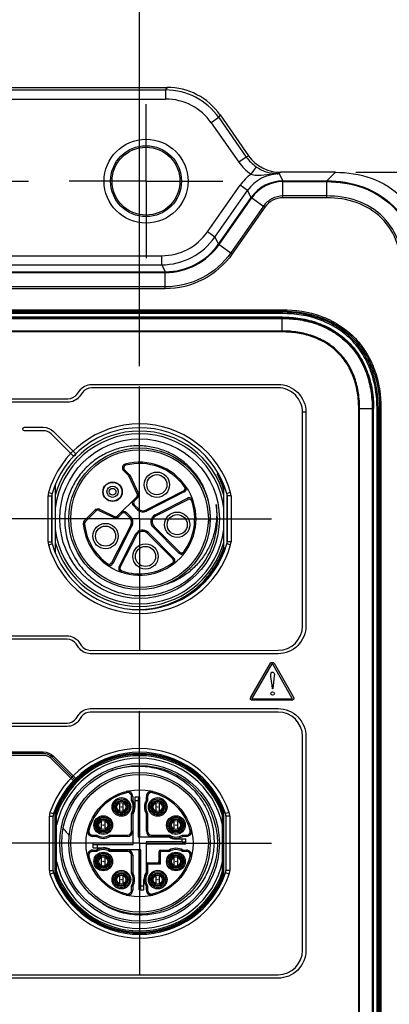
# Model space of a CAD drawing. Header units: inches. Extents: x 0 to 34, y 0 to 22.
# Tile 18 of 63: x 12.4 to 13.5, y 14.1 to 17.1. Entities that reach past the tile are written whole.
import ezdxf

# ---------------------------------------------------------------- set-up
doc = ezdxf.new("R2010")
doc.units = ezdxf.units.IN
doc.header["$LTSCALE"] = 1.87
doc.header["$MEASUREMENT"] = 0
doc.linetypes.add('CENTER', pattern=[0.6, 0.375, -0.075, 0.075, -0.075])
doc.layers.get('0').update_dxf_attribs({"linetype": 'CONTINUOUS'})
doc.layers.add('02___PRT_ALL_AXES', color=7, linetype='CONTINUOUS')
doc.layers.add('DIMENSIONS', color=7, linetype='CONTINUOUS')
doc.styles.get("Standard").update_dxf_attribs({"font": 'txt', "width": 0.8})
doc.dimstyles.new('DIMSTYLE_2', dxfattribs={"dimtxt": 0.125, "dimasz": 0.18, "dimexe": 0.125, "dimexo": 0.0625, "dimgap": 0.03125, "dimtad": 0, "dimtih": 1, "dimtoh": 1, "dimzin": 0, "dimdsep": 46, "dimtxsty": 'STANDARD', "dimblk": '_FILLED', "dimblk1": '_FILLED', "dimblk2": '_FILLED', "dimcen": 0.09, "dimazin": 0, "dimtp": 0.01, "dimtm": 0.01, "dimtfac": 1, "dimtofl": 0, "dimtmove": 0, "dimatfit": 3, "dimldrblk": '_FILLED', "dimfxl": 1, "dimtolj": 1, "dimtzin": 0, "dimarcsym": 0})

# ---------------------------------------------------------------- blocks, each defined once
blk = doc.blocks.new('*D28')
at = {"layer": 'DIMENSIONS', "color": 2, "linetype": 'CONTINUOUS'}
blk.add_line((13.4163, 16.6211), (14.3207, 16.6211), dxfattribs=at)
at = {"layer": 'DIMENSIONS', "color": 2, "linetype": 'CONTINUOUS', "insert": (14.3832, 16.6836), "char_height": 0.125, "width": 1.625, "attachment_point": 1, "line_spacing_factor": 0.9}
blk.add_mtext('2X 26.68{\\ftxt.shx;\\W1.000000;\\H0.125000; }[1.051]', dxfattribs=at)
blk = doc.blocks.new('_FILLED')
at = {"color": 0, "linetype": 'BYBLOCK'}
blk.add_solid([(0, 0), (-1, 0.174), (-1, -0.174)], dxfattribs=at)
blk = doc.blocks.new('*D29')
at = {"layer": 'DIMENSIONS', "color": 2, "linetype": 'CONTINUOUS'}
blk.add_line((13.4163, 9.3233), (14.3207, 9.3233), dxfattribs=at)
at = {"layer": 'DIMENSIONS', "color": 2, "linetype": 'CONTINUOUS', "insert": (14.3832, 9.3858), "char_height": 0.125, "width": 1.725, "attachment_point": 1, "line_spacing_factor": 0.9}
blk.add_mtext('2X 158.68{\\ftxt.shx;\\W1.000000;\\H0.125000; }[6.247]', dxfattribs=at)
blk = doc.blocks.new('*D35')
at = {"layer": 'DIMENSIONS', "color": 2, "linetype": 'CONTINUOUS'}
blk.add_line((12.7599, 16.0337), (12.7599, 17.5662), dxfattribs=at)
at = {"layer": 'DIMENSIONS', "color": 2, "linetype": 'CONTINUOUS', "insert": (12.6974, 17.6287), "char_height": 0.125, "width": 1.325, "attachment_point": 1, "rotation": 90, "line_spacing_factor": 0.9}
blk.add_mtext('33.00{\\ftxt.shx;\\W1.000000;\\H0.125000; }[1.299]', dxfattribs=at)
blk = doc.blocks.new('*D37')
at = {"layer": 'DIMENSIONS', "color": 2, "linetype": 'CONTINUOUS'}
blk.add_line((13.6332, 16.4041), (13.6332, 17.5662), dxfattribs=at)
at = {"layer": 'DIMENSIONS', "color": 2, "linetype": 'CONTINUOUS', "insert": (13.5707, 17.6287), "char_height": 0.125, "width": 1.325, "attachment_point": 1, "rotation": 90, "line_spacing_factor": 0.9}
blk.add_mtext('55.18{\\ftxt.shx;\\W1.000000;\\H0.125000; }[2.173]', dxfattribs=at)

msp = doc.modelspace()

# ---------------------------------------------------------------- linework, layer by layer
at = {"color": 7, "linetype": 'CONTINUOUS'}
for p, q in [((11.3774, 16.8787), (12.8432, 16.8787)), ((11.3816, 16.8707), (12.839, 16.8707)), ((12.8432, 16.8787), (12.839, 16.8707)), ((12.839, 16.8707), (12.839, 16.8432)), ((11.3816, 16.8432), (12.839, 16.8432)), ((13.0002, 16.7868), (12.9776, 16.771)), ((13.0044, 16.7949), (13.0002, 16.7868)), ((13.0002, 16.7868), (13.0838, 16.6674)), ((13.0044, 16.7949), (13.0908, 16.6714)), ((12.9776, 16.771), (13.0612, 16.6516)), ((13.0838, 16.6674), (13.0612, 16.6516)), ((13.0838, 16.6674), (13.0908, 16.6714)), ((13.1134, 16.638), (13.0977, 16.6154)), ((13.1149, 16.637), (13.1134, 16.638)), ((13.1284, 16.6125), (13.1461, 16.614)), ((13.1461, 16.614), (13.1667, 16.6156)), ((13.1775, 16.6161), (13.179, 16.6162)), ((13.179, 16.6162), (13.1875, 16.6211)), ((13.184, 16.6161), (13.179, 16.6162)), ((13.1949, 16.5951), (13.184, 16.6161)), ((13.3538, 16.6211), (13.1875, 16.6211)), ((13.3278, 16.5951), (13.3538, 16.6211)), ((12.9657, 16.4403), (13.0647, 16.5816)), ((13.0873, 16.5658), (13.0647, 16.5816)), ((13.1949, 16.5951), (13.3278, 16.5951)), ((13.1949, 16.5951), (13.195, 16.5927)), ((13.195, 16.5438), (13.195, 16.5927)), ((13.195, 16.5927), (13.3277, 16.5927)), ((13.3278, 16.5951), (13.3277, 16.5927)), ((13.3277, 16.5438), (13.3277, 16.5927)), ((12.9883, 16.4245), (13.0873, 16.5658)), ((12.9993, 16.4034), (13.0982, 16.5447)), ((13.0012, 16.4021), (13.1001, 16.5434)), ((13.0982, 16.5447), (13.0873, 16.5658)), ((13.0982, 16.5447), (13.1001, 16.5434)), ((13.1001, 16.5434), (13.1403, 16.5153)), ((13.3277, 16.5493), (13.195, 16.5493)), ((13.3277, 16.5438), (13.195, 16.5438)), ((13.1357, 16.5184), (13.0368, 16.3771)), ((13.1403, 16.5153), (13.0413, 16.374)), ((12.9883, 16.4245), (12.9657, 16.4403)), ((12.9883, 16.4245), (12.9993, 16.4034)), ((12.9993, 16.4034), (13.0012, 16.4021)), ((13.0012, 16.4021), (13.0413, 16.374)), ((11.3935, 16.3681), (12.8271, 16.3681)), ((12.8271, 16.3406), (12.8271, 16.3681)), ((11.3935, 16.3406), (12.8271, 16.3406)), ((12.8271, 16.3406), (12.838, 16.3195)), ((11.3825, 16.3172), (12.8381, 16.3172)), ((11.3826, 16.3195), (12.838, 16.3195)), ((12.838, 16.3195), (12.8381, 16.3172)), ((12.8381, 16.2682), (12.8381, 16.3172)), ((12.8381, 16.2737), (11.3825, 16.2737)), ((12.8381, 16.2682), (11.3826, 16.2682)), ((11.0276, 16.2043), (13.193, 16.2043)), ((11.0276, 16.2004), (13.193, 16.2004)), ((13.193, 16.1965), (11.0276, 16.1965)), ((13.193, 16.1926), (11.0276, 16.1926)), ((13.193, 16.2043), (13.193, 16.1926)), ((13.193, 16.1821), (11.0276, 16.1821)), ((11.0276, 16.179), (13.193, 16.179)), ((11.0276, 16.1778), (13.193, 16.1778)), ((13.193, 16.1397), (13.193, 16.1821)), ((13.193, 16.1397), (11.0276, 16.1397)), ((13.193, 16.137), (11.0276, 16.137)), ((13.193, 16.137), (13.193, 16.1397)), ((13.4247, 10.0391), (13.4247, 15.9052)), ((13.4247, 15.9052), (13.4698, 15.9052)), ((13.4275, 10.0391), (13.4275, 15.9052)), ((13.4656, 15.9052), (13.4656, 10.0391)), ((13.4668, 15.9052), (13.4668, 10.0391)), ((13.4698, 10.0391), (13.4698, 15.9052)), ((13.4803, 10.0391), (13.4803, 15.9052)), ((13.4921, 15.9052), (13.4803, 15.9052)), ((13.4843, 10.0391), (13.4843, 15.9052)), ((13.4881, 15.9052), (13.4881, 10.0391)), ((13.4921, 15.9052), (13.4921, 10.0391)), ((12.7168, 15.7363), (12.7178, 15.7325)), ((12.7142, 15.7193), (12.7114, 15.7165)), ((12.7269, 15.701), (12.7114, 15.7165)), ((12.7142, 15.7193), (12.7297, 15.7038)), ((12.9959, 15.7068), (12.9987, 15.7084)), ((12.7269, 15.701), (12.7297, 15.7038)), ((12.7321, 15.7004), (12.7285, 15.6988)), ((12.753, 15.6462), (12.7285, 15.6988)), ((12.7566, 15.6478), (12.7321, 15.7004)), ((12.4837, 15.6501), (12.4948, 15.6469)), ((12.504, 15.6733), (12.504, 15.4679)), ((12.753, 15.6462), (12.7566, 15.6478)), ((12.8938, 15.6554), (12.7792, 15.597)), ((12.8956, 15.6519), (12.781, 15.5935)), ((12.8956, 15.6519), (12.8938, 15.6554)), ((12.8999, 15.6692), (12.8967, 15.667)), ((13.0158, 15.4845), (13.0158, 15.6733)), ((13.0361, 15.6501), (13.0251, 15.6469)), ((12.4824, 15.5008), (12.4824, 15.6404)), ((12.4824, 15.6404), (12.4939, 15.6404)), ((12.4939, 15.5008), (12.4939, 15.6404)), ((12.4942, 15.644), (12.4942, 15.4971)), ((12.6932, 15.5791), (12.7514, 15.6373)), ((12.7411, 15.627), (12.7439, 15.6242)), ((12.7542, 15.6345), (12.7439, 15.6242)), ((12.7542, 15.6345), (12.7514, 15.6373)), ((12.8071, 15.5825), (12.9055, 15.6326)), ((12.8089, 15.579), (12.9072, 15.6291)), ((12.9072, 15.6291), (12.9055, 15.6326)), ((12.922, 15.6259), (12.9183, 15.6246)), ((13.0257, 15.4971), (13.0257, 15.644)), ((13.026, 15.6404), (13.026, 15.5008)), ((13.0375, 15.6404), (13.026, 15.6404)), ((13.0375, 15.6404), (13.0375, 15.5008)), ((12.5927, 15.5649), (12.6246, 15.5968)), ((12.6274, 15.594), (12.5955, 15.5621)), ((12.6274, 15.594), (12.6246, 15.5968)), ((12.638, 15.5991), (12.6363, 15.5955)), ((12.6363, 15.5955), (12.6827, 15.5739)), ((12.638, 15.5991), (12.6843, 15.5775)), ((12.7063, 15.5866), (12.696, 15.5763)), ((12.7063, 15.5866), (12.7035, 15.5894)), ((12.7202, 15.5894), (12.7175, 15.5866)), ((12.7299, 15.5742), (12.7175, 15.5866)), ((12.7202, 15.5894), (12.7327, 15.5769)), ((12.7439, 15.613), (12.7411, 15.6103)), ((12.7536, 15.5978), (12.7411, 15.6103)), ((12.7439, 15.613), (12.7563, 15.6006)), ((12.7536, 15.5978), (12.7563, 15.6006)), ((12.7792, 15.597), (12.781, 15.5935)), ((12.9923, 15.6128), (12.9922, 15.6133)), ((12.9922, 15.6133), (12.9923, 15.6129)), ((12.9923, 15.6128), (12.9922, 15.6133)), ((12.9922, 15.6133), (12.9923, 15.6129)), ((12.5893, 15.5555), (12.5932, 15.5558)), ((12.5927, 15.5649), (12.5955, 15.5621)), ((12.6827, 15.5739), (12.6843, 15.5775)), ((12.6932, 15.5791), (12.696, 15.5763)), ((12.7299, 15.5742), (12.7327, 15.5769)), ((12.8071, 15.5825), (12.8089, 15.579)), ((12.7335, 15.5513), (12.6751, 15.4367)), ((12.737, 15.5495), (12.6786, 15.4349)), ((12.737, 15.5495), (12.7335, 15.5513)), ((12.7858, 15.5294), (12.783, 15.5266)), ((12.8611, 15.4485), (12.783, 15.5266)), ((12.7858, 15.5294), (12.8639, 15.4513)), ((12.8039, 15.5475), (12.8011, 15.5447)), ((12.8792, 15.4666), (12.8011, 15.5447)), ((12.8039, 15.5475), (12.882, 15.4694)), ((12.4824, 15.5008), (12.4939, 15.5008)), ((12.6979, 15.425), (12.748, 15.5234)), ((12.7014, 15.4233), (12.7515, 15.5216)), ((12.7515, 15.5216), (12.748, 15.5234)), ((13.0375, 15.5008), (13.026, 15.5008)), ((12.4837, 15.4911), (12.4948, 15.4943)), ((12.8792, 15.4666), (12.882, 15.4694)), ((12.897, 15.4679), (12.8938, 15.4703)), ((13.0158, 15.4839), (13.0158, 15.4679)), ((13.0361, 15.4911), (13.0251, 15.4943)), ((12.6751, 15.4367), (12.6786, 15.4349)), ((12.8626, 15.4335), (12.8602, 15.4367)), ((12.8611, 15.4485), (12.8639, 15.4513)), ((12.6613, 15.4306), (12.6636, 15.4338)), ((12.6979, 15.425), (12.7014, 15.4233)), ((12.7046, 15.4085), (12.7059, 15.4122)), ((12.7196, 14.7437), (12.7206, 14.7398)), ((12.7353, 14.7161), (12.7353, 14.7284)), ((12.7392, 14.7284), (12.7353, 14.7284)), ((12.7392, 14.7284), (12.7392, 14.7172)), ((12.7465, 14.6966), (12.7465, 14.7271)), ((12.7465, 14.7271), (12.7611, 14.7271)), ((12.7611, 14.606), (12.7611, 14.7271)), ((12.7806, 14.7172), (12.7806, 14.7284)), ((12.7845, 14.7284), (12.7806, 14.7284)), ((12.7845, 14.7284), (12.7845, 14.7161)), ((12.8002, 14.7437), (12.7993, 14.7398)), ((12.5079, 14.4743), (12.5079, 14.6984)), ((12.6989, 14.709), (12.6989, 14.6841)), ((12.7107, 14.6841), (12.7107, 14.709)), ((12.756, 14.7153), (12.7465, 14.7153)), ((12.756, 14.7153), (12.756, 14.606)), ((12.8091, 14.709), (12.8091, 14.6841)), ((12.8209, 14.6841), (12.8209, 14.709)), ((13.0119, 14.4743), (13.0119, 14.6984)), ((12.4863, 14.5041), (12.4863, 14.6686)), ((12.4863, 14.6686), (12.4978, 14.6686)), ((12.4882, 14.68), (12.4991, 14.6763)), ((12.4978, 14.5041), (12.4978, 14.6686)), ((12.504, 14.6787), (12.504, 14.6891)), ((12.504, 14.4836), (12.504, 14.678)), ((12.5076, 14.6894), (12.5074, 14.6889)), ((12.5082, 14.6892), (12.5079, 14.6887)), ((12.7353, 14.6228), (12.7353, 14.6771)), ((12.7392, 14.6759), (12.7392, 14.6228)), ((12.7402, 14.5824), (12.7402, 14.6745)), ((12.7806, 14.6228), (12.7806, 14.6759)), ((12.7845, 14.6771), (12.7845, 14.6228)), ((13.0158, 14.4836), (13.0158, 14.6891)), ((13.0316, 14.68), (13.0207, 14.6763)), ((13.022, 14.6686), (13.022, 14.5041)), ((13.0335, 14.6686), (13.022, 14.6686)), ((13.0335, 14.6686), (13.0335, 14.5041)), ((12.6438, 14.6539), (12.6438, 14.629)), ((12.6556, 14.629), (12.6556, 14.6539)), ((12.8642, 14.6539), (12.8642, 14.629)), ((12.8761, 14.629), (12.8761, 14.6539)), ((12.6026, 14.6267), (12.6064, 14.6257)), ((12.6179, 14.6109), (12.6179, 14.607)), ((12.6179, 14.6109), (12.6302, 14.6109)), ((12.629, 14.607), (12.6179, 14.607)), ((12.6692, 14.6109), (12.7235, 14.6109)), ((12.7235, 14.607), (12.6703, 14.607)), ((12.7235, 14.607), (12.7235, 14.6109)), ((12.7353, 14.6228), (12.7392, 14.6228)), ((12.756, 14.606), (12.8481, 14.606)), ((12.7806, 14.6228), (12.7845, 14.6228)), ((12.7963, 14.6109), (12.7963, 14.607)), ((12.7963, 14.6109), (12.8506, 14.6109)), ((12.8495, 14.607), (12.7963, 14.607)), ((12.8897, 14.6109), (12.902, 14.6109)), ((12.902, 14.607), (12.8908, 14.607)), ((12.902, 14.607), (12.902, 14.6109)), ((12.9172, 14.6267), (12.9134, 14.6257)), ((12.6192, 14.573), (12.6192, 14.5876)), ((12.6192, 14.5876), (12.7402, 14.5876)), ((12.6192, 14.573), (12.6497, 14.573)), ((12.631, 14.5824), (12.631, 14.573)), ((12.631, 14.5824), (12.7402, 14.5824)), ((12.7796, 14.5903), (12.7796, 14.4982)), ((12.8889, 14.5903), (12.7796, 14.5903)), ((12.7796, 14.5851), (12.9007, 14.5851)), ((12.8702, 14.5997), (12.9007, 14.5997)), ((12.8889, 14.5903), (12.8889, 14.5997)), ((12.9007, 14.5851), (12.9007, 14.5997)), ((12.6026, 14.546), (12.6064, 14.547)), ((12.6179, 14.5657), (12.6179, 14.5617)), ((12.6179, 14.5657), (12.629, 14.5657)), ((12.6302, 14.5617), (12.6179, 14.5617)), ((12.6438, 14.5437), (12.6438, 14.5188)), ((12.6556, 14.5188), (12.6556, 14.5437)), ((12.7235, 14.5617), (12.6692, 14.5617)), ((12.6703, 14.5657), (12.7235, 14.5657)), ((12.7639, 14.5667), (12.6717, 14.5667)), ((12.7235, 14.5617), (12.7235, 14.5657)), ((12.7353, 14.4956), (12.7353, 14.5499)), ((12.7392, 14.5499), (12.7353, 14.5499)), ((12.7392, 14.5499), (12.7392, 14.4967)), ((12.7587, 14.4456), (12.7587, 14.5667)), ((12.7639, 14.4574), (12.7639, 14.5667)), ((12.819, 14.5312), (12.819, 14.5617)), ((12.8506, 14.5617), (12.819, 14.5617)), ((12.8229, 14.5657), (12.8229, 14.5233)), ((12.8229, 14.5657), (12.8495, 14.5657)), ((12.8642, 14.5437), (12.8642, 14.5188)), ((12.8761, 14.5188), (12.8761, 14.5437)), ((12.902, 14.5617), (12.8897, 14.5617)), ((12.8908, 14.5657), (12.902, 14.5657)), ((12.902, 14.5617), (12.902, 14.5657)), ((12.9172, 14.546), (12.9134, 14.547)), ((12.7806, 14.4967), (12.7806, 14.5233)), ((12.8229, 14.5233), (12.7806, 14.5233)), ((12.7845, 14.5273), (12.7845, 14.4956)), ((12.7845, 14.5273), (12.815, 14.5273)), ((12.815, 14.5273), (12.8229, 14.5233)), ((12.8229, 14.5233), (12.819, 14.5312)), ((12.4863, 14.5041), (12.4978, 14.5041)), ((12.4882, 14.4927), (12.4991, 14.4964)), ((12.5052, 14.4895), (12.5054, 14.489)), ((12.5054, 14.4896), (12.5056, 14.4891)), ((12.5065, 14.4942), (12.5067, 14.4936)), ((12.5065, 14.4942), (12.5067, 14.4936)), ((12.6989, 14.4886), (12.6989, 14.4637)), ((12.7107, 14.4637), (12.7107, 14.4886)), ((12.8091, 14.4886), (12.8091, 14.4637)), ((12.8209, 14.4637), (12.8209, 14.4886)), ((13.0316, 14.4927), (13.0207, 14.4964)), ((13.0335, 14.5041), (13.022, 14.5041)), ((12.7353, 14.4443), (12.7353, 14.4566)), ((12.7392, 14.4555), (12.7392, 14.4443)), ((12.7639, 14.4574), (12.7733, 14.4574)), ((12.7733, 14.4456), (12.7733, 14.4761)), ((12.7806, 14.4443), (12.7806, 14.4555)), ((12.7845, 14.4566), (12.7845, 14.4443)), ((12.7196, 14.429), (12.7206, 14.4328)), ((12.7353, 14.4443), (12.7392, 14.4443)), ((12.7587, 14.4456), (12.7733, 14.4456)), ((12.7806, 14.4443), (12.7845, 14.4443)), ((12.8002, 14.429), (12.7993, 14.4328)), ((12.7327, 14.3712), (12.733, 14.3735))]:
    msp.add_line(p, q, dxfattribs=at)
at = {"color": 40, "linetype": 'CONTINUOUS'}
for p, q in [((12.6141, 15.9779), (13.1803, 15.9779)), ((12.5698, 15.9478), (12.5786, 15.9599)), ((12.5871, 15.9537), (12.5782, 15.9417)), ((13.1803, 15.9675), (12.6141, 15.9675)), ((11.6742, 15.9341), (12.5428, 15.9341)), ((12.5428, 15.9236), (11.6742, 15.9236)), ((13.2543, 15.2455), (13.2543, 15.8935)), ((13.2647, 15.8935), (13.2543, 15.8935)), ((13.2647, 15.8935), (13.2647, 15.2455)), ((12.4108, 15.848), (12.4676, 15.848)), ((12.4676, 15.8376), (12.4108, 15.8376)), ((12.5574, 15.7619), (12.4917, 15.8276)), ((12.4991, 15.835), (12.5648, 15.7693)), ((11.6723, 15.2154), (12.5408, 15.2154)), ((12.5408, 15.205), (11.6723, 15.205)), ((12.5754, 15.1795), (12.5674, 15.191)), ((12.576, 15.1969), (12.5839, 15.1855)), ((12.6105, 15.1715), (13.1803, 15.1716)), ((13.1803, 15.1611), (12.6105, 15.1611)), ((13.0971, 15.0295), (13.157, 15.1325)), ((13.1612, 15.1301), (13.1013, 15.0271)), ((13.2223, 15.0271), (13.1639, 15.13)), ((13.168, 15.1324), (13.2265, 15.0295)), ((13.1687, 15.0938), (13.164, 15.0543)), ((13.1627, 15.0543), (13.1618, 15.0654)), ((13.164, 15.0543), (13.1627, 15.0543)), ((13.1026, 15.0247), (13.2209, 15.0247)), ((13.2209, 15.0199), (13.1026, 15.0199)), ((12.6105, 14.9949), (13.1803, 14.9949)), ((12.5674, 14.965), (12.5754, 14.9765)), ((12.5839, 14.9706), (12.576, 14.9591)), ((13.1803, 14.9845), (12.6105, 14.9845)), ((11.6723, 14.9511), (12.5408, 14.9511)), ((12.5408, 14.9407), (11.6723, 14.9407)), ((13.2543, 14.2617), (13.2543, 14.9106)), ((13.2647, 14.9106), (13.2647, 14.2617)), ((12.3457, 14.8635), (12.4676, 14.8635)), ((12.4681, 14.8584), (12.3457, 14.8584)), ((12.4676, 14.8531), (12.3457, 14.8531)), ((12.5574, 14.7774), (12.4917, 14.8431)), ((12.5616, 14.7812), (12.4959, 14.8468)), ((12.4991, 14.8504), (12.5648, 14.7847)), ((11.0347, 14.1878), (13.1803, 14.1878)), ((13.1803, 14.1774), (11.0347, 14.1774))]:
    msp.add_line(p, q, dxfattribs=at)
at = {"color": 7, "linetype": 'CONTINUOUS'}
for centre, radius in [((12.7796, 16.5942), 0.1273), ((12.7796, 16.5942), 0.1076), ((12.7796, 16.5942), 0.103), ((12.7599, 15.5706), 0.2421), ((12.7599, 15.5706), 0.2146), ((12.7599, 15.5706), 0.2087), ((12.8125, 15.6737), 0.0384), ((12.6781, 15.6524), 0.0295), ((12.6781, 15.6524), 0.0285), ((12.8125, 15.6737), 0.0305), ((12.6781, 15.6524), 0.0171), ((12.6781, 15.6524), 0.0103), ((12.8742, 15.5525), 0.0384), ((12.6568, 15.518), 0.0384), ((12.8742, 15.5525), 0.0305), ((12.6568, 15.518), 0.0305), ((12.778, 15.4563), 0.0384), ((12.778, 15.4563), 0.0305), ((12.7599, 14.5863), 0.2421), ((12.7599, 14.5863), 0.2362), ((12.7599, 14.5863), 0.2146), ((12.7599, 14.5863), 0.2087), ((12.7599, 14.5863), 0.1624), ((12.7048, 14.6966), 0.0283), ((12.7048, 14.6966), 0.0244), ((12.815, 14.6966), 0.0283), ((12.815, 14.6966), 0.0244), ((12.7048, 14.6966), 0.0205), ((12.7048, 14.6966), 0.0177), ((12.7048, 14.6966), 0.0138), ((12.7048, 14.6966), 0.000675), ((12.815, 14.6966), 0.0205), ((12.815, 14.6966), 0.0177), ((12.815, 14.6966), 0.0138), ((12.815, 14.6966), 0.000675), ((12.6497, 14.6415), 0.0283), ((12.6497, 14.6415), 0.0244), ((12.6497, 14.6415), 0.0205), ((12.8702, 14.6415), 0.0283), ((12.8702, 14.6415), 0.0244), ((12.8702, 14.6415), 0.0205), ((12.6497, 14.6415), 0.0177), ((12.6497, 14.6415), 0.0138), ((12.6497, 14.6415), 0.000675), ((12.8702, 14.6415), 0.0177), ((12.8702, 14.6415), 0.0138), ((12.8702, 14.6415), 0.000675), ((12.6497, 14.5312), 0.0283), ((12.6497, 14.5312), 0.0244), ((12.6497, 14.5312), 0.0205), ((12.6497, 14.5312), 0.0177), ((12.6497, 14.5312), 0.0138), ((12.8702, 14.5312), 0.0283), ((12.8702, 14.5312), 0.0244), ((12.8702, 14.5312), 0.0205), ((12.8702, 14.5312), 0.0177), ((12.8702, 14.5312), 0.0138), ((12.6497, 14.5312), 0.000675), ((12.8702, 14.5312), 0.000675), ((12.7048, 14.4761), 0.0283), ((12.7048, 14.4761), 0.0244), ((12.7048, 14.4761), 0.0205), ((12.7048, 14.4761), 0.0177), ((12.7048, 14.4761), 0.0138), ((12.815, 14.4761), 0.0283), ((12.815, 14.4761), 0.0244), ((12.815, 14.4761), 0.0205), ((12.815, 14.4761), 0.0177), ((12.815, 14.4761), 0.0138), ((12.7048, 14.4761), 0.000675), ((12.815, 14.4761), 0.000675)]:
    msp.add_circle(centre, radius, dxfattribs=at)
for centre, radius, start, end in [((12.839, 16.674), 0.1968, 35.0034, 89.9966), ((12.839, 16.674), 0.1692, 34.9977, 90.0023), ((13.1855, 16.7422), 0.1267, 236.1278, 244.4364), ((13.1847, 16.4974), 0.1466, 126.3941, 144.9371), ((13.184, 16.4981), 0.1181, 89.9985, 145.0015), ((13.1843, 16.7397), 0.124, 244.4447, 247.862), ((13.1827, 16.7354), 0.1194, 247.7958, 258.2485), ((13.1876, 16.2585), 0.3577, 91.6125, 93.3493), ((13.183, 16.4251), 0.1911, 89.6977, 91.633), ((13.195, 16.477), 0.1181, 90.0039, 144.9961), ((13.195, 16.4769), 0.1158, 90.0014, 144.9986), ((12.8271, 16.5374), 0.1693, 269.9994, 325.0006), ((12.8271, 16.5374), 0.1968, 270.0009, 324.9991), ((12.8381, 16.5163), 0.1968, 269.9968, 325.0032), ((12.8381, 16.5163), 0.1991, 269.9984, 325.0016), ((12.7599, 15.5706), 0.2874, 16.0571, 163.9429), ((12.7599, 15.5706), 0.2759, 16.0571, 163.9429), ((12.7599, 15.5706), 0.2657, 15.6425, 164.3575), ((12.7599, 15.5706), 0.2579, 7.084, 172.916), ((12.7599, 15.5706), 0.1713, 185.0607, 104.5908), ((12.7197, 15.7249), 0.0118, 104.5908, 225), ((12.7599, 15.5706), 0.1673, 35.1622, 104.5908), ((12.7197, 15.7249), 0.00787, 104.5908, 225), ((12.7593, 15.5703), 0.2732, 20.1255, 29.98), ((12.7214, 15.6955), 0.00787, 25, 45), ((12.7214, 15.6955), 0.0118, 25, 45), ((12.5174, 15.6404), 0.0351, 163.9356, 180.0073), ((12.5174, 15.6404), 0.0236, 163.9329, 180.01), ((12.7459, 15.6429), 0.00787, 315, 25), ((12.7459, 15.6429), 0.0118, 315, 25), ((12.8903, 15.6624), 0.00787, 297, 35.1622), ((12.8903, 15.6624), 0.0118, 297, 35.1622), ((13.0024, 15.6404), 0.0236, 359.9905, 16.0666), ((13.0024, 15.6404), 0.0351, 359.9927, 16.0644), ((12.7495, 15.6186), 0.0118, 135, 225), ((12.7495, 15.6186), 0.00787, 135, 225), ((12.7599, 15.5706), 0.1673, 323.1622, 18.8378), ((12.9108, 15.6221), 0.0118, 18.8378, 117), ((12.9108, 15.6221), 0.00787, 18.8378, 117), ((12.633, 15.5884), 0.0118, 65, 135), ((12.633, 15.5884), 0.00787, 65, 135), ((12.7119, 15.581), 0.0118, 45, 135), ((12.7119, 15.581), 0.00787, 45, 135), ((12.7703, 15.6145), 0.0236, 225, 297), ((12.7703, 15.6145), 0.0197, 225, 297), ((12.7599, 15.5706), 0.2362, 313.5822, 10.4178), ((12.7639, 15.5713), 0.2322, 9.5009, 10.2915), ((12.6011, 15.5565), 0.0118, 135, 185.0607), ((12.6011, 15.5565), 0.00787, 135, 185.0607), ((12.7599, 15.5706), 0.1673, 185.0607, 234.8378), ((12.6877, 15.5846), 0.0118, 245, 315), ((12.6877, 15.5846), 0.00787, 245, 315), ((12.716, 15.5602), 0.0197, 333, 45), ((12.716, 15.5602), 0.0236, 333, 45), ((12.8178, 15.5614), 0.0236, 117, 225), ((12.8178, 15.5614), 0.0197, 117, 225), ((12.7617, 15.5744), 0.2131, 355.3442, 357.5311), ((12.7604, 15.5745), 0.2144, 357.5313, 0.3205), ((12.7599, 15.5706), 0.2579, 187.084, 352.916), ((12.7691, 15.5127), 0.0236, 45, 153), ((12.7691, 15.5127), 0.0197, 45, 153), ((12.5174, 15.5008), 0.0351, 179.9927, 196.0644), ((12.5174, 15.5008), 0.0236, 179.9905, 196.0666), ((12.7599, 15.5706), 0.2657, 195.6425, 344.3575), ((13.0024, 15.5008), 0.0236, 343.9334, 0.0095), ((13.0024, 15.5008), 0.0351, 343.9356, 0.0073), ((12.7599, 15.5706), 0.2874, 196.0571, 343.9429), ((12.7599, 15.5706), 0.2759, 196.0571, 343.9429), ((12.8875, 15.475), 0.0118, 225, 323.1622), ((12.8875, 15.475), 0.00787, 225, 323.1622), ((12.7599, 15.5706), 0.2725, 308.4371, 339.8865), ((12.7564, 15.5698), 0.2731, 340.3154, 341.7889), ((12.6681, 15.4402), 0.00787, 234.8378, 333), ((12.7599, 15.5706), 0.1673, 251.1622, 306.8378), ((12.8555, 15.443), 0.00787, 306.8378, 45), ((12.8555, 15.443), 0.0118, 306.8378, 45), ((12.6681, 15.4402), 0.0118, 234.8378, 333), ((12.7084, 15.4197), 0.0118, 153, 251.1622), ((12.7084, 15.4197), 0.00787, 153, 251.1622), ((12.7634, 15.5723), 0.2351, 303.4714, 303.9513), ((12.7628, 15.5733), 0.2362, 303.956, 310.3255), ((12.7607, 15.5699), 0.2352, 309.8177, 310.6281), ((12.7615, 15.5689), 0.2339, 310.6262, 313.5796), ((12.7631, 15.5729), 0.2358, 310.3252, 312.6327), ((12.7634, 15.5723), 0.2351, 288.82, 294.4655), ((12.7636, 15.5719), 0.2346, 294.4674, 294.8656), ((12.7632, 15.5727), 0.2355, 294.8732, 303.4668), ((12.7605, 15.5698), 0.2716, 302.0416, 308.2514), ((12.7599, 15.5704), 0.2724, 308.253, 308.4523), ((12.7546, 15.5693), 0.2741, 271.1161, 301.115), ((12.7599, 15.5707), 0.2726, 300.0013, 302.038), ((12.7546, 15.5719), 0.2767, 263.6265, 271.0987), ((12.7599, 14.5863), 0.2874, 19.0241, 160.9759), ((12.7599, 14.5863), 0.2759, 19.0241, 160.9759), ((12.7599, 14.5863), 0.2725, 22.3967, 157.6033), ((12.7599, 14.5863), 0.2697, 20.8836, 159.1164), ((12.7599, 14.5863), 0.2657, 18.5317, 161.4683), ((12.7599, 14.5863), 0.2579, 12.2856, 167.7144), ((12.7543, 14.5861), 0.2344, 109.0274, 110.693), ((12.7546, 14.5855), 0.2351, 108.1567, 109.0278), ((12.7599, 14.5863), 0.1585, 104.3782, 165.6218), ((12.7235, 14.7284), 0.0157, 360, 104.3782), ((12.7235, 14.7284), 0.0118, 0, 104.3782), ((12.7963, 14.7284), 0.0157, 75.6218, 180), ((12.7963, 14.7284), 0.0118, 75.6218, 180), ((12.7599, 14.5863), 0.1585, 14.3782, 75.6218), ((12.7592, 14.5866), 0.2718, 157.5965, 157.7742), ((12.8133, 14.4494), 0.2778, 105.4499, 106.294), ((12.7048, 14.6966), 0.0362, 327.3935, 32.6065), ((12.7048, 14.6966), 0.0402, 329.0753, 30.9247), ((12.7048, 14.6966), 0.0417, 328.1092, 360), ((12.815, 14.6966), 0.0402, 149.0753, 210.9247), ((12.815, 14.6966), 0.0362, 147.3935, 212.6065), ((12.7068, 14.4504), 0.2768, 73.7045, 74.5516), ((12.5214, 14.6686), 0.0351, 160.964, 180.0119), ((12.5214, 14.6686), 0.0236, 160.9607, 180.0151), ((12.7978, 14.582), 0.3091, 159.6955, 161.912), ((12.7582, 14.587), 0.2707, 159.0768, 159.8866), ((12.7587, 14.5868), 0.2712, 158.3843, 159.0768), ((12.759, 14.5867), 0.2715, 157.8781, 158.3844), ((12.813, 14.9428), 0.2768, 253.7045, 254.5516), ((12.7066, 14.9437), 0.2778, 285.4499, 286.294), ((12.9985, 14.6686), 0.0236, 359.9848, 19.0394), ((12.9985, 14.6686), 0.0351, 359.9881, 19.0361), ((12.6896, 14.7489), 0.1992, 215.8698, 216.0688), ((12.7038, 14.7595), 0.2169, 216.1167, 223.569), ((12.6179, 14.6228), 0.0157, 165.6218, 270), ((12.6179, 14.6228), 0.0118, 165.6218, 270), ((12.8959, 14.5333), 0.2768, 163.7045, 164.5516), ((12.6497, 14.6415), 0.0402, 239.0753, 300.9247), ((12.6497, 14.6415), 0.0362, 237.3935, 302.6065), ((12.4025, 14.533), 0.2778, 15.4499, 16.294), ((12.7235, 14.6228), 0.0157, 270, 360), ((12.7235, 14.6228), 0.0118, 270, 360), ((12.7963, 14.6228), 0.0157, 180, 270), ((12.7963, 14.6228), 0.0118, 180, 270), ((12.8702, 14.6415), 0.0417, 238.1092, 270), ((13.1164, 14.5333), 0.2768, 163.7045, 164.5516), ((12.8702, 14.6415), 0.0402, 239.0753, 300.9247), ((12.8702, 14.6415), 0.0362, 237.3935, 302.6065), ((12.623, 14.533), 0.2778, 15.4499, 16.294), ((12.902, 14.6228), 0.0157, 270, 14.3782), ((12.902, 14.6228), 0.0118, 270, 14.3782), ((12.6497, 14.5312), 0.0402, 59.0753, 120.9247), ((12.6497, 14.5312), 0.0417, 58.1092, 90), ((12.8702, 14.5312), 0.0402, 59.0753, 120.9247), ((12.6179, 14.5499), 0.0157, 90, 194.3782), ((12.6179, 14.5499), 0.0118, 90, 194.3782), ((12.7599, 14.5863), 0.1585, 194.3782, 255.6218), ((12.8968, 14.6397), 0.2778, 195.4499, 196.294), ((12.6497, 14.5312), 0.0362, 57.3935, 122.6065), ((12.4035, 14.6394), 0.2768, 343.7045, 344.5516), ((12.7235, 14.5499), 0.0157, 0, 90), ((12.7235, 14.5499), 0.0118, 0, 90), ((12.7599, 14.5863), 0.1585, 284.3782, 345.6218), ((12.8229, 14.5617), 0.00394, 90, 180), ((13.1173, 14.6397), 0.2778, 195.4499, 196.294), ((12.8702, 14.5312), 0.0362, 57.3935, 122.6065), ((12.624, 14.6394), 0.2768, 343.7045, 344.5516), ((12.902, 14.5499), 0.0157, 345.6218, 90), ((12.902, 14.5499), 0.0118, 345.6218, 90), ((12.7599, 14.5863), 0.2579, 192.2856, 347.7144), ((12.7845, 14.5233), 0.00394, 90, 180), ((12.815, 14.5312), 0.00394, 270, 360), ((12.5214, 14.5041), 0.0351, 179.9881, 199.0361), ((12.7599, 14.5863), 0.2874, 199.0241, 340.9759), ((12.5214, 14.5041), 0.0236, 179.9848, 199.0394), ((12.7599, 14.5863), 0.2759, 199.0241, 340.9759), ((12.7585, 14.5859), 0.2682, 198.3954, 200.1207), ((12.7671, 14.5891), 0.2773, 198.4646, 200.0113), ((12.7582, 14.5857), 0.2707, 200.1134, 200.8241), ((12.7589, 14.586), 0.2714, 200.9225, 202.1263), ((12.7591, 14.5861), 0.2689, 200.1202, 200.7966), ((12.7671, 14.5891), 0.2774, 200.1289, 200.7846), ((12.7592, 14.5861), 0.2718, 202.126, 202.4033), ((12.7599, 14.5863), 0.2657, 198.5317, 341.4683), ((12.7599, 14.5863), 0.2697, 200.8836, 339.1164), ((12.7599, 14.5863), 0.2725, 202.3967, 337.6033), ((12.8133, 14.229), 0.2778, 105.4499, 106.294), ((12.7048, 14.4761), 0.0362, 327.3935, 32.6065), ((12.7048, 14.4761), 0.0402, 329.0753, 30.9247), ((12.815, 14.4761), 0.0417, 148.1092, 180), ((12.815, 14.4761), 0.0402, 149.0753, 210.9247), ((12.815, 14.4761), 0.0362, 147.3935, 212.6065), ((12.7068, 14.2299), 0.2768, 73.7045, 74.5516), ((12.9985, 14.5041), 0.0236, 340.9606, 0.0152), ((12.9985, 14.5041), 0.0351, 340.9639, 0.0119), ((12.813, 14.7223), 0.2768, 253.7045, 254.5516), ((12.7066, 14.7233), 0.2778, 285.4499, 286.294), ((12.7235, 14.4443), 0.0157, 255.6218, 360), ((12.7235, 14.4443), 0.0118, 255.6218, 360), ((12.7963, 14.4443), 0.0157, 180, 284.3782), ((12.7963, 14.4443), 0.0118, 180, 284.3782), ((12.7649, 14.5844), 0.2156, 237.0885, 261.418)]:
    msp.add_arc(centre, radius, start, end, dxfattribs=at)
at = {"color": 40, "linetype": 'CONTINUOUS'}
for centre, start, end in [((13.1802, 15.2456), 270.0444, 359.9201), ((13.1802, 14.9105), 0.0799, 89.9556), ((13.1802, 14.2618), 270.0444, 359.9201)]:
    msp.add_arc(centre, 0.074, start, end, dxfattribs=at)
at = {"color": 7, "linetype": 'CONTINUOUS'}
for centre, major_axis, ratio, start_param, end_param in [((12.8431, 16.6818), (0.091, 0.1747), 0.999226, -0.479648, 0.479648), ((13.1876, 16.7392), (0.1025, 0.0588), 0.999386, 3.231302, 4.191023), ((12.757, 14.7153), (0, 0.0118), 0.087489, 0, 1.570796), ((12.631, 14.5834), (0.0118, 0), 0.087489, -3.141593, -1.570796), ((12.8889, 14.5892), (0.0118, 0), 0.087489, 0, 1.570796), ((12.7628, 14.4574), (0, 0.0118), 0.087489, -3.141593, -1.570796)]:
    msp.add_ellipse(centre, major_axis=major_axis, ratio=ratio, start_param=start_param, end_param=end_param, dxfattribs=at)
for points in [[(13.0838, 16.6674), (13.0918, 16.656), (13.1019, 16.6459), (13.1134, 16.638)], [(13.0612, 16.6516), (13.0711, 16.6376), (13.0836, 16.6251), (13.0977, 16.6154)]]:
    msp.add_open_spline(points, degree=3, dxfattribs=at)
for points, knots in [([(13.0977, 16.6154), (13.1002, 16.6145), (13.1103, 16.612), (13.1207, 16.6121), (13.1284, 16.6125)], [0, 0, 0, 0, 0.256587, 1, 1, 1, 1]), ([(13.179, 16.6162), (13.1739, 16.6163), (13.167, 16.6169), (13.1601, 16.6182), (13.1584, 16.6186)], [0, 0, 0, 0, 0.742827, 1, 1, 1, 1]), ([(13.3538, 16.6211), (13.3906, 16.6211), (13.4652, 16.6102), (13.5627, 16.5505), (13.6223, 16.4531), (13.6332, 16.3785), (13.6332, 16.3416)], [0, 0, 0, 0, 0.250316, 0.499997, 0.749678, 1, 1, 1, 1]), ([(13.3277, 16.5927), (13.3643, 16.5927), (13.4383, 16.582), (13.535, 16.5228), (13.5941, 16.4261), (13.6049, 16.3521), (13.6049, 16.3156)], [0, 0, 0, 0, 0.250355, 0.500111, 0.749734, 1, 1, 1, 1]), ([(13.3278, 16.5951), (13.3647, 16.5951), (13.4392, 16.5842), (13.5367, 16.5245), (13.5964, 16.427), (13.6073, 16.3525), (13.6073, 16.3156)], [0, 0, 0, 0, 0.250351, 0.500111, 0.749737, 1, 1, 1, 1]), ([(13.195, 16.5493), (13.1835, 16.5493), (13.1603, 16.5436), (13.1423, 16.5278), (13.1357, 16.5184)], [0, 0, 0, 0, 0.499967, 1, 1, 1, 1]), ([(13.195, 16.5438), (13.1844, 16.5438), (13.1629, 16.5385), (13.1463, 16.524), (13.1403, 16.5153)], [0, 0, 0, 0, 0.499967, 1, 1, 1, 1]), ([(13.5614, 16.3156), (13.5615, 16.3465), (13.5528, 16.409), (13.5035, 16.4913), (13.4211, 16.5407), (13.3586, 16.5492), (13.3277, 16.5493)], [0, 0, 0, 0, 0.250377, 0.499939, 0.749615, 1, 1, 1, 1]), ([(13.5559, 16.3156), (13.556, 16.3458), (13.5475, 16.4068), (13.4995, 16.4873), (13.419, 16.5354), (13.3579, 16.5437), (13.3277, 16.5438)], [0, 0, 0, 0, 0.250388, 0.499939, 0.749603, 1, 1, 1, 1]), ([(13.0368, 16.3771), (13.0149, 16.3455), (12.9545, 16.2926), (12.8765, 16.2735), (12.8381, 16.2737)], [0, 0, 0, 0, 0.5, 1, 1, 1, 1]), ([(13.0413, 16.374), (13.0189, 16.3417), (12.9571, 16.2876), (12.8774, 16.268), (12.8381, 16.2682)], [0, 0, 0, 0, 0.5, 1, 1, 1, 1]), ([(13.193, 16.2043), (13.2325, 16.2043), (13.2926, 16.1953), (13.3644, 16.1609), (13.4114, 16.1236), (13.4486, 16.0767), (13.483, 16.0049), (13.4921, 15.9447), (13.4921, 15.9052)], [0, 0, 0, 0, 0.249558, 0.374772, 0.499986, 0.625214, 0.750438, 1, 1, 1, 1]), ([(13.193, 16.2004), (13.2319, 16.2004), (13.2913, 16.1915), (13.3622, 16.1576), (13.4086, 16.1208), (13.4453, 16.0745), (13.4792, 16.0036), (13.4881, 15.9442), (13.4881, 15.9052)], [0, 0, 0, 0, 0.249561, 0.374773, 0.499986, 0.625212, 0.750435, 1, 1, 1, 1]), ([(13.4843, 15.9052), (13.4843, 15.9437), (13.4755, 16.0023), (13.4421, 16.0723), (13.4058, 16.1181), (13.3601, 16.1544), (13.2901, 16.1877), (13.2314, 16.1965), (13.193, 16.1965)], [0, 0, 0, 0, 0.249591, 0.374818, 0.500032, 0.625226, 0.750428, 1, 1, 1, 1]), ([(13.4803, 15.9052), (13.4803, 15.9432), (13.4717, 16.001), (13.4388, 16.0701), (13.403, 16.1153), (13.3579, 16.1511), (13.2888, 16.184), (13.2309, 16.1926), (13.193, 16.1926)], [0, 0, 0, 0, 0.249594, 0.37482, 0.500032, 0.625224, 0.750425, 1, 1, 1, 1]), ([(13.193, 16.1821), (13.2113, 16.1821), (13.2389, 16.18), (13.2749, 16.1726), (13.3013, 16.1645), (13.3267, 16.1538), (13.3509, 16.1405), (13.3734, 16.1246), (13.394, 16.1062), (13.4124, 16.0857), (13.4282, 16.0631), (13.4415, 16.0389), (13.4522, 16.0135), (13.4603, 15.9871), (13.4677, 15.9512), (13.4698, 15.9236), (13.4698, 15.9052)], [0, 0, 0, 0, 0.124939, 0.187456, 0.249969, 0.312481, 0.374989, 0.437495, 0.5, 0.562505, 0.625011, 0.687519, 0.750031, 0.812544, 0.875061, 1, 1, 1, 1]), ([(13.193, 16.179), (13.2111, 16.179), (13.2384, 16.177), (13.274, 16.1696), (13.3001, 16.1616), (13.3252, 16.1511), (13.3492, 16.138), (13.3715, 16.1222), (13.3918, 16.1041), (13.41, 16.0837), (13.4257, 16.0614), (13.4388, 16.0375), (13.4494, 16.0123), (13.4574, 15.9863), (13.4647, 15.9507), (13.4668, 15.9234), (13.4668, 15.9052)], [0, 0, 0, 0, 0.12494, 0.187455, 0.249966, 0.312474, 0.374982, 0.437492, 0.500004, 0.562514, 0.625022, 0.687529, 0.750038, 0.812549, 0.875064, 1, 1, 1, 1]), ([(13.193, 16.1778), (13.2111, 16.1778), (13.2382, 16.1758), (13.2737, 16.1685), (13.2996, 16.1605), (13.3247, 16.15), (13.3485, 16.137), (13.3707, 16.1213), (13.391, 16.1032), (13.4091, 16.083), (13.4247, 16.0607), (13.4378, 16.0369), (13.4483, 16.0119), (13.4562, 15.9859), (13.4635, 15.9505), (13.4656, 15.9233), (13.4656, 15.9052)], [0, 0, 0, 0, 0.12494, 0.187455, 0.249966, 0.312474, 0.374982, 0.437492, 0.500004, 0.562514, 0.625022, 0.687529, 0.750038, 0.812549, 0.875064, 1, 1, 1, 1]), ([(13.4275, 15.9052), (13.4275, 15.913), (13.4269, 15.9286), (13.4234, 15.9596), (13.4141, 15.9976), (13.3974, 16.0331), (13.3796, 16.0587), (13.364, 16.0763), (13.3465, 16.0918), (13.3209, 16.1097), (13.2854, 16.1263), (13.2398, 16.1375), (13.2086, 16.1397), (13.193, 16.1397)], [0, 0, 0, 0, 0.062549, 0.125098, 0.250062, 0.374969, 0.437506, 0.500043, 0.562579, 0.625118, 0.750027, 0.874993, 1, 1, 1, 1]), ([(13.4247, 15.9052), (13.4247, 15.9206), (13.4225, 15.9515), (13.4115, 15.9966), (13.3951, 16.0317), (13.3774, 16.057), (13.3621, 16.0743), (13.3447, 16.0897), (13.3194, 16.1073), (13.2843, 16.1238), (13.2392, 16.1348), (13.2084, 16.137), (13.193, 16.137)], [0, 0, 0, 0, 0.125016, 0.249992, 0.37491, 0.437453, 0.499996, 0.562538, 0.625082, 0.750002, 0.874981, 1, 1, 1, 1]), ([(12.9748, 15.5757), (12.9747, 15.59), (12.9716, 15.6187), (12.9586, 15.66), (12.9377, 15.6979), (12.9097, 15.7309), (12.8758, 15.7578), (12.8373, 15.7776), (12.7957, 15.7894), (12.7525, 15.793), (12.7095, 15.7881), (12.6683, 15.775), (12.6303, 15.7542), (12.597, 15.7265), (12.5697, 15.693), (12.5492, 15.6549), (12.5363, 15.6136), (12.5331, 15.5849), (12.5328, 15.5706)], [0, 0, 0, 0, 0.062504, 0.124998, 0.187494, 0.249991, 0.312488, 0.374986, 0.437485, 0.499984, 0.562483, 0.624985, 0.687485, 0.749988, 0.812489, 0.874993, 0.937494, 1, 1, 1, 1]), ([(13.0158, 15.6574), (13.0151, 15.6595), (13.0137, 15.6637), (13.0115, 15.67), (13.0091, 15.6762), (13.0069, 15.6814), (13.0052, 15.6855), (13.0039, 15.6885), (13.0025, 15.6916), (13.0011, 15.6946), (12.9999, 15.6971), (12.999, 15.6992), (12.9983, 15.7007), (12.9976, 15.7022), (12.997, 15.7035), (12.9966, 15.7045), (12.9963, 15.7053), (12.996, 15.7059), (12.9959, 15.7064), (12.9959, 15.7067), (12.9959, 15.7068)], [0, 0, 0, 0, 0.125134, 0.250266, 0.375396, 0.500521, 0.563083, 0.625642, 0.688199, 0.750751, 0.813297, 0.844566, 0.87583, 0.907086, 0.938329, 0.95394, 0.969536, 0.985091, 0.992815, 1, 1, 1, 1]), ([(12.9923, 15.6129), (12.9938, 15.6001), (12.9946, 15.5741), (12.9894, 15.5355), (12.9777, 15.4984), (12.96, 15.4637), (12.9365, 15.4326), (12.9079, 15.4061), (12.8753, 15.3849), (12.8512, 15.3749), (12.8389, 15.3711)], [0, 0, 0, 0, 0.125047, 0.250064, 0.375081, 0.500096, 0.625081, 0.75007, 0.875048, 1, 1, 1, 1]), ([(12.5328, 15.5706), (12.5325, 15.5522), (12.5364, 15.5152), (12.5553, 15.4629), (12.5862, 15.4165), (12.6273, 15.3789), (12.6761, 15.3521), (12.7299, 15.3376), (12.7855, 15.3361), (12.8219, 15.3439), (12.8393, 15.3498)], [0, 0, 0, 0, 0.124995, 0.249988, 0.374984, 0.499982, 0.624983, 0.749986, 0.874992, 1, 1, 1, 1]), ([(12.8962, 15.3346), (12.9097, 15.3427), (12.9353, 15.3613), (12.9683, 15.3952), (12.9951, 15.4343), (13.0082, 15.463), (13.0135, 15.4778)], [0, 0, 0, 0, 0.249999, 0.499988, 0.749973, 1, 1, 1, 1]), ([(12.6813, 14.8088), (12.6987, 14.8146), (12.726, 14.8201), (12.7628, 14.821), (12.7994, 14.8175), (12.8441, 14.8051), (12.8845, 14.7826), (12.913, 14.7592), (12.9321, 14.7392), (12.9486, 14.7171), (12.967, 14.6853), (12.9825, 14.6416), (12.9862, 14.6047), (12.9858, 14.5863)], [0, 0, 0, 0, 0.124936, 0.187505, 0.250074, 0.374994, 0.499909, 0.562478, 0.625046, 0.687615, 0.750185, 0.875094, 1, 1, 1, 1]), ([(12.9858, 14.5863), (12.9854, 14.5707), (12.9814, 14.5395), (12.9658, 14.4949), (12.9413, 14.4546), (12.9088, 14.4203), (12.8699, 14.3936), (12.8262, 14.3757), (12.7797, 14.3676), (12.7482, 14.3689), (12.7327, 14.3712)], [0, 0, 0, 0, 0.125013, 0.250012, 0.375017, 0.500018, 0.625018, 0.750015, 0.875006, 1, 1, 1, 1])]:
    msp.add_open_spline(points, degree=3, knots=knots, dxfattribs=at)
at = {"color": 40, "linetype": 'CONTINUOUS'}
for points in [[(12.5786, 15.9599), (12.5865, 15.9706), (12.6009, 15.9779), (12.6141, 15.9779)], [(12.5428, 15.9341), (12.5529, 15.9341), (12.5639, 15.9396), (12.5698, 15.9478)], [(12.6141, 15.9675), (12.604, 15.9675), (12.593, 15.9619), (12.5871, 15.9537)], [(12.5782, 15.9417), (12.5704, 15.931), (12.556, 15.9236), (12.5428, 15.9236)], [(12.4056, 15.8428), (12.4056, 15.8453), (12.4084, 15.848), (12.4108, 15.848)], [(12.4108, 15.8376), (12.4084, 15.8376), (12.4056, 15.8403), (12.4056, 15.8428)], [(12.4676, 15.848), (12.4789, 15.848), (12.491, 15.843), (12.4991, 15.835)], [(12.4917, 15.8276), (12.4855, 15.8337), (12.4763, 15.8376), (12.4676, 15.8376)], [(12.5648, 15.7693), (12.5665, 15.7675), (12.5665, 15.7636), (12.5648, 15.7619)], [(12.5611, 15.7604), (12.5598, 15.7604), (12.5583, 15.761), (12.5574, 15.7619)], [(12.5648, 15.7619), (12.5638, 15.761), (12.5624, 15.7604), (12.5611, 15.7604)], [(12.5408, 15.2154), (12.5541, 15.2154), (12.5685, 15.2078), (12.576, 15.1969)], [(12.5674, 15.191), (12.5617, 15.1993), (12.5508, 15.205), (12.5408, 15.205)], [(12.6105, 15.1611), (12.5973, 15.1611), (12.5829, 15.1686), (12.5754, 15.1795)], [(12.5839, 15.1855), (12.5896, 15.1772), (12.6005, 15.1715), (12.6105, 15.1715)], [(13.157, 15.1325), (13.1581, 15.1343), (13.1603, 15.1361), (13.1625, 15.1361)], [(13.1625, 15.1313), (13.1619, 15.1313), (13.1615, 15.1306), (13.1612, 15.1301)], [(13.1625, 15.1361), (13.1647, 15.1358), (13.1669, 15.1343), (13.168, 15.1324)], [(13.1639, 15.13), (13.1636, 15.1306), (13.1631, 15.1311), (13.1625, 15.1313)], [(13.1579, 15.0972), (13.1579, 15.1005), (13.1599, 15.1058), (13.1633, 15.1058)], [(13.0967, 15.0229), (13.0956, 15.0248), (13.096, 15.0276), (13.0971, 15.0295)], [(13.1026, 15.0199), (13.1004, 15.0199), (13.0978, 15.021), (13.0967, 15.0229)], [(13.1013, 15.0271), (13.101, 15.0265), (13.1005, 15.0258), (13.1009, 15.0253)], [(13.1009, 15.0253), (13.1011, 15.0247), (13.102, 15.0247), (13.1026, 15.0247)], [(13.1579, 15.0405), (13.1579, 15.0431), (13.1608, 15.046), (13.1634, 15.046)], [(13.1634, 15.0352), (13.1609, 15.0352), (13.1579, 15.0379), (13.1579, 15.0405)], [(13.1634, 15.046), (13.1661, 15.046), (13.1691, 15.0431), (13.1691, 15.0405)], [(13.1691, 15.0405), (13.1691, 15.0379), (13.166, 15.0352), (13.1634, 15.0352)], [(13.2209, 15.0247), (13.2215, 15.0247), (13.2224, 15.0247), (13.2227, 15.0253)], [(13.2268, 15.0229), (13.2257, 15.021), (13.2231, 15.0199), (13.2209, 15.0199)], [(13.2227, 15.0253), (13.223, 15.0258), (13.2226, 15.0266), (13.2223, 15.0271)], [(13.2265, 15.0295), (13.2276, 15.0276), (13.2279, 15.0248), (13.2268, 15.0229)], [(12.5754, 14.9765), (12.5829, 14.9874), (12.5973, 14.9949), (12.6105, 14.9949)], [(12.5408, 14.9511), (12.5508, 14.9511), (12.5617, 14.9568), (12.5674, 14.965)], [(12.576, 14.9591), (12.5685, 14.9482), (12.5541, 14.9407), (12.5408, 14.9407)], [(12.6105, 14.9845), (12.6005, 14.9845), (12.5896, 14.9788), (12.5839, 14.9706)], [(12.4676, 14.8635), (12.4789, 14.8635), (12.491, 14.8585), (12.4991, 14.8504)], [(12.4917, 14.8431), (12.4855, 14.8492), (12.4763, 14.8531), (12.4676, 14.8531)], [(12.4959, 14.8468), (12.4888, 14.8539), (12.4781, 14.8584), (12.4681, 14.8584)], [(12.5648, 14.7847), (12.5665, 14.783), (12.5665, 14.7791), (12.5648, 14.7774)], [(12.5611, 14.7758), (12.5598, 14.7758), (12.5583, 14.7764), (12.5574, 14.7774)], [(12.5648, 14.7774), (12.5638, 14.7764), (12.5624, 14.7758), (12.5611, 14.7758)]]:
    msp.add_open_spline(points, degree=3, dxfattribs=at)
for points, knots in [([(13.1803, 15.9779), (13.2018, 15.9779), (13.2466, 15.9598), (13.2647, 15.9151), (13.2647, 15.8935)], [0, 0, 0, 0, 0.500089, 1, 1, 1, 1]), ([(13.2543, 15.8935), (13.2543, 15.9124), (13.2384, 15.9517), (13.1992, 15.9675), (13.1803, 15.9675)], [0, 0, 0, 0, 0.499883, 1, 1, 1, 1]), ([(13.2647, 15.2455), (13.2647, 15.224), (13.2466, 15.1792), (13.2018, 15.1611), (13.1803, 15.1611)], [0, 0, 0, 0, 0.499915, 1, 1, 1, 1]), ([(13.1618, 15.0654), (13.161, 15.0741), (13.1593, 15.0846), (13.1579, 15.0952), (13.1579, 15.0972)], [0, 0, 0, 0, 0.814694, 1, 1, 1, 1]), ([(13.1633, 15.1058), (13.1664, 15.1058), (13.1696, 15.0997), (13.1689, 15.0953), (13.1687, 15.0938)], [0, 0, 0, 0, 0.658893, 1, 1, 1, 1]), ([(13.1803, 14.9949), (13.2018, 14.9949), (13.2466, 14.9769), (13.2647, 14.9321), (13.2647, 14.9106)], [0, 0, 0, 0, 0.500088, 1, 1, 1, 1]), ([(13.2647, 14.2617), (13.2647, 14.2402), (13.2466, 14.1954), (13.2018, 14.1774), (13.1803, 14.1774)], [0, 0, 0, 0, 0.499915, 1, 1, 1, 1])]:
    msp.add_open_spline(points, degree=3, knots=knots, dxfattribs=at)
at = {"layer": '02___PRT_ALL_AXES', "color": 7, "linetype": 'CENTER'}
for p, q in [((12.7796, 16.5942), (12.7796, 16.8275)), ((11.441, 16.5942), (12.5463, 16.5942)), ((12.7796, 16.5942), (12.5463, 16.5942)), ((12.7796, 16.5942), (12.7796, 16.3609)), ((12.7796, 16.5942), (13.0129, 16.5942)), ((12.7599, 15.5706), (12.7599, 15.9712)), ((12.7599, 15.5706), (12.3593, 15.5706)), ((12.7599, 15.5706), (12.7599, 15.17)), ((12.7599, 15.5706), (13.1605, 15.5706)), ((12.7599, 14.5863), (12.7599, 14.9869)), ((12.7599, 14.5863), (12.3593, 14.5863)), ((12.7599, 14.5863), (12.7599, 14.1858)), ((12.7599, 14.5863), (13.1605, 14.5863))]:
    msp.add_line(p, q, dxfattribs=at)

# ---------------------------------------------------------------- dimensions: what is measured, and where the dimension line sits
at = {"layer": 'DIMENSIONS', "color": 2, "linetype": 'CONTINUOUS'}
for feature_location, offset, origin, picture, middle in [((12.7599, 16.0337), (0, 1.5326), (11.4607, 15.9712), '*D35', (12.7599, 18.2912)), ((13.6332, 16.4041), (0, 1.1621), (11.4607, 16.3416), '*D37', (13.6332, 18.2912))]:
    dim = msp.add_ordinate_dim(feature_location=feature_location, offset=offset, dtype=1, origin=origin, dimstyle='DIMSTYLE_2', dxfattribs=at)
    dim.commit()
    dim.dimension.update_dxf_attribs({"geometry": picture, "text_midpoint": middle})
for feature_location, picture, middle in [((13.4163, 16.6211), '*D28', (15.1957, 16.6211)), ((13.4163, 9.3233), '*D29', (15.2457, 9.3233))]:
    dim = msp.add_ordinate_dim(feature_location=feature_location, offset=(0.9045, 0), dtype=0, origin=(13.3538, 15.5706), text='2X <>', dimstyle='DIMSTYLE_2', dxfattribs=at)
    dim.commit()
    dim.dimension.update_dxf_attribs({"geometry": picture, "text_midpoint": middle})

doc.saveas('drawing.dxf')
